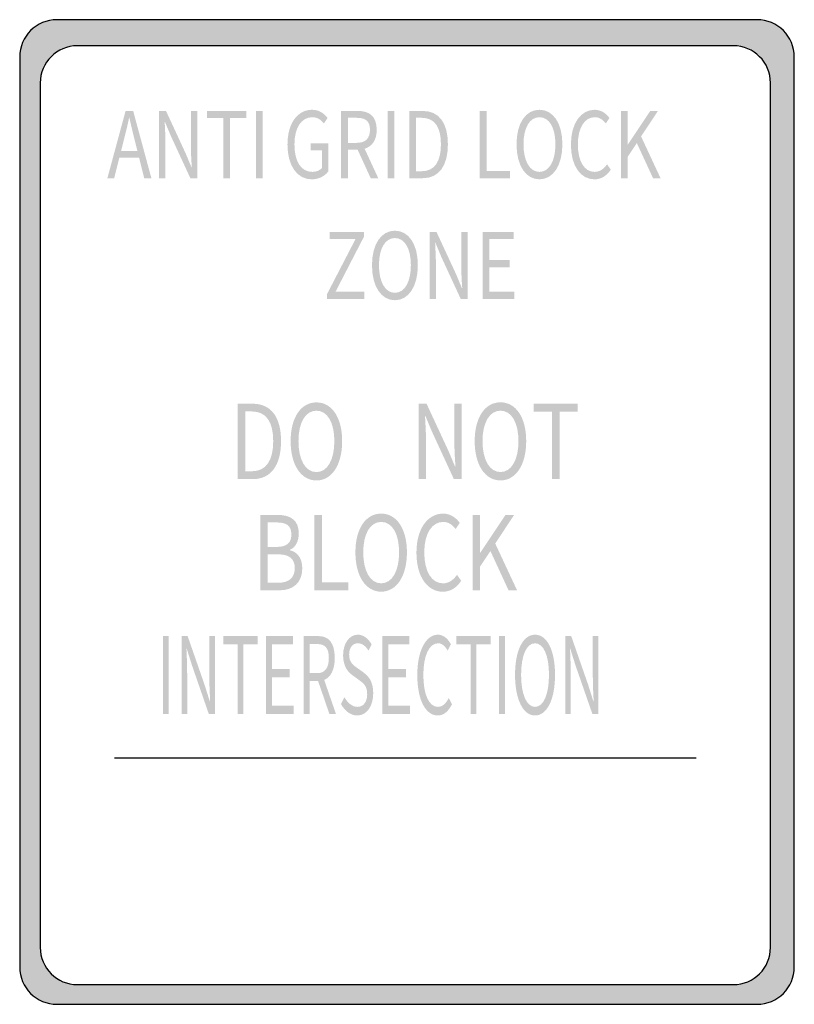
# Model space of a CAD drawing. Header units: inches. Extents: x -0.5 to 0.5, y -0.64 to 0.64.
import ezdxf

# ---------------------------------------------------------------- set-up
doc = ezdxf.new("R2010")
doc.units = ezdxf.units.IN
doc.header["$MEASUREMENT"] = 0

msp = doc.modelspace()

# ---------------------------------------------------------------- hatches: boundary and pattern name
h = msp.add_hatch(color=7)
h.paths.add_polyline_path([(-0.4519, 0.6356), (0.4519, 0.6356), (0.4585, 0.6352), (0.4648, 0.6339), (0.4708, 0.6318), (0.4763, 0.629), (0.4814, 0.6256), (0.486, 0.6216), (0.49, 0.617), (0.4934, 0.6119), (0.4962, 0.6064), (0.4983, 0.6004), (0.4996, 0.5941), (0.5, 0.5875), (0.5, -0.5875), (0.4996, -0.5941), (0.4983, -0.6004), (0.4962, -0.6064), (0.4934, -0.6119), (0.49, -0.617), (0.486, -0.6216), (0.4814, -0.6256), (0.4763, -0.629), (0.4708, -0.6318), (0.4648, -0.6339), (0.4585, -0.6352), (0.4519, -0.6356), (-0.4519, -0.6356), (-0.4585, -0.6352), (-0.4648, -0.6339), (-0.4708, -0.6318), (-0.4763, -0.629), (-0.4814, -0.6256), (-0.486, -0.6216), (-0.49, -0.617), (-0.4934, -0.6119), (-0.4962, -0.6064), (-0.4983, -0.6004), (-0.4996, -0.5941), (-0.5, -0.5875), (-0.5, 0.5875), (-0.4996, 0.5941), (-0.4983, 0.6004), (-0.4962, 0.6064), (-0.4934, 0.6119), (-0.49, 0.617), (-0.486, 0.6216), (-0.4814, 0.6256), (-0.4763, 0.629), (-0.4708, 0.6318), (-0.4648, 0.6339), (-0.4585, 0.6352), (-0.4519, 0.6356)])
h.paths.add_polyline_path([(-0.4254, 0.6019), (0.4214, 0.6019), (0.4278, 0.6015), (0.4341, 0.6002), (0.44, 0.5981), (0.4456, 0.5953), (0.4506, 0.592), (0.4553, 0.5879), (0.4593, 0.5833), (0.4627, 0.5782), (0.4655, 0.5727), (0.4676, 0.5667), (0.4689, 0.5604), (0.4693, 0.5538), (0.4693, -0.5621), (0.4689, -0.5687), (0.4676, -0.575), (0.4655, -0.5809), (0.4627, -0.5864), (0.4593, -0.5915), (0.4553, -0.5962), (0.4506, -0.6002), (0.4456, -0.6036), (0.44, -0.6064), (0.4341, -0.6085), (0.4278, -0.6098), (0.4214, -0.6102), (-0.4254, -0.6102), (-0.432, -0.6098), (-0.4381, -0.6085), (-0.4441, -0.6064), (-0.4498, -0.6036), (-0.4549, -0.6002), (-0.4595, -0.5962), (-0.4636, -0.5915), (-0.467, -0.5864), (-0.4697, -0.5809), (-0.4718, -0.575), (-0.4731, -0.5687), (-0.4735, -0.5621), (-0.4735, 0.5538), (-0.4731, 0.5604), (-0.4718, 0.5667), (-0.4697, 0.5727), (-0.467, 0.5782), (-0.4636, 0.5833), (-0.4595, 0.5879), (-0.4549, 0.592), (-0.4498, 0.5953), (-0.4441, 0.5981), (-0.4381, 0.6002), (-0.432, 0.6015), (-0.4254, 0.6019)], flags=0)
h = msp.add_hatch(color=7)
h.paths.add_polyline_path([(-0.3868, 0.431), (-0.378, 0.431), (-0.3713, 0.4576), (-0.3459, 0.4576), (-0.3393, 0.431), (-0.33, 0.431), (-0.3535, 0.5178), (-0.3633, 0.5178), (-0.3868, 0.431)])
edge = h.paths.add_edge_path(flags=0)
edge.add_line((-0.3691, 0.4662), (-0.3657, 0.4796))
edge.add_spline(control_points=[(-0.3657, 0.4796), (-0.3632, 0.4894), (-0.3609, 0.4987), (-0.3588, 0.5089)], knot_values=[0, 0, 0, 0, 1, 1, 1, 1], degree=3, periodic=0)
edge.add_line((-0.3588, 0.5089), (-0.3584, 0.5089))
edge.add_spline(control_points=[(-0.3584, 0.5089), (-0.3561, 0.4989), (-0.3539, 0.4894), (-0.3514, 0.4796)], knot_values=[0, 0, 0, 0, 1, 1, 1, 1], degree=3, periodic=0)
edge.add_line((-0.3514, 0.4796), (-0.3481, 0.4662))
edge.add_line((-0.3481, 0.4662), (-0.3691, 0.4662))
h = msp.add_hatch(color=7)
edge = h.paths.add_edge_path()
edge.add_line((-0.32, 0.431), (-0.3118, 0.431))
edge.add_line((-0.3118, 0.431), (-0.3118, 0.4766))
edge.add_spline(control_points=[(-0.3118, 0.4766), (-0.3118, 0.4857), (-0.3125, 0.495), (-0.3128, 0.5037)], knot_values=[0, 0, 0, 0, 1, 1, 1, 1], degree=3, periodic=0)
edge.add_line((-0.3128, 0.5037), (-0.3125, 0.5037))
edge.add_line((-0.3125, 0.5037), (-0.305, 0.4858))
edge.add_line((-0.305, 0.4858), (-0.2797, 0.431))
edge.add_line((-0.2797, 0.431), (-0.2707, 0.431))
edge.add_line((-0.2707, 0.431), (-0.2707, 0.5178))
edge.add_line((-0.2707, 0.5178), (-0.279, 0.5178))
edge.add_line((-0.279, 0.5178), (-0.279, 0.4727))
edge.add_spline(control_points=[(-0.279, 0.4727), (-0.279, 0.4637), (-0.2784, 0.4539), (-0.2778, 0.4452)], knot_values=[0, 0, 0, 0, 1, 1, 1, 1], degree=3, periodic=0)
edge.add_line((-0.2778, 0.4452), (-0.2783, 0.4452))
edge.add_line((-0.2783, 0.4452), (-0.2858, 0.4631))
edge.add_line((-0.2858, 0.4631), (-0.3111, 0.5178))
edge.add_line((-0.3111, 0.5178), (-0.32, 0.5178))
edge.add_line((-0.32, 0.5178), (-0.32, 0.431))
for points in [[(-0.2372, 0.431), (-0.2284, 0.431), (-0.2284, 0.5086), (-0.2074, 0.5086), (-0.2074, 0.5178), (-0.2582, 0.5178), (-0.2582, 0.5086), (-0.2372, 0.5086), (-0.2372, 0.431)], [(-0.1949, 0.431), (-0.1862, 0.431), (-0.1862, 0.5178), (-0.1949, 0.5178), (-0.1949, 0.431)], [(-0.0249, 0.431), (-0.0162, 0.431), (-0.0162, 0.5178), (-0.0249, 0.5178), (-0.0249, 0.431)], [(0.094, 0.431), (0.1331, 0.431), (0.1331, 0.4404), (0.1027, 0.4404), (0.1027, 0.5178), (0.094, 0.5178), (0.094, 0.431)], [(0.2761, 0.431), (0.2848, 0.431), (0.2848, 0.4585), (0.2967, 0.4763), (0.3176, 0.431), (0.3273, 0.431), (0.3022, 0.4849), (0.324, 0.5178), (0.3141, 0.5178), (0.285, 0.4742), (0.2848, 0.4742), (0.2848, 0.5178), (0.2761, 0.5178), (0.2761, 0.431)], [(-0.1031, 0.275), (-0.0552, 0.275), (-0.0552, 0.2843), (-0.0923, 0.2843), (-0.0557, 0.3552), (-0.0557, 0.3617), (-0.0998, 0.3617), (-0.0998, 0.3525), (-0.0664, 0.3525), (-0.1031, 0.2816), (-0.1031, 0.275)], [(0.0975, 0.275), (0.1385, 0.275), (0.1385, 0.2843), (0.1062, 0.2843), (0.1062, 0.3159), (0.1326, 0.3159), (0.1326, 0.3253), (0.1062, 0.3253), (0.1062, 0.3525), (0.1375, 0.3525), (0.1375, 0.3617), (0.0975, 0.3617), (0.0975, 0.275)], [(0.187, 0.0425), (0.1969, 0.0425), (0.1969, 0.1295), (0.2204, 0.1295), (0.2204, 0.1399), (0.1634, 0.1399), (0.1634, 0.1295), (0.187, 0.1295), (0.187, 0.0425)], [(-0.1197, -0.1011), (-0.0758, -0.1011), (-0.0758, -0.0906), (-0.1099, -0.0906), (-0.1099, -0.0038), (-0.1197, -0.0038), (-0.1197, -0.1011)], [(0.0846, -0.1011), (0.0944, -0.1011), (0.0944, -0.0703), (0.1077, -0.0504), (0.1311, -0.1011), (0.1421, -0.1011), (0.1139, -0.0407), (0.1383, -0.0038), (0.1272, -0.0038), (0.0946, -0.0527), (0.0944, -0.0527), (0.0944, -0.0038), (0.0846, -0.0038), (0.0846, -0.1011)], [(-0.3151, -0.261), (-0.3075, -0.261), (-0.3075, -0.1602), (-0.3151, -0.1602), (-0.3151, -0.261)], [(-0.2188, -0.261), (-0.2111, -0.261), (-0.2111, -0.1709), (-0.1928, -0.1709), (-0.1928, -0.1602), (-0.2371, -0.1602), (-0.2371, -0.1709), (-0.2188, -0.1709), (-0.2188, -0.261)], [(-0.1819, -0.261), (-0.1462, -0.261), (-0.1462, -0.2501), (-0.1743, -0.2501), (-0.1743, -0.2134), (-0.1514, -0.2134), (-0.1514, -0.2025), (-0.1743, -0.2025), (-0.1743, -0.1709), (-0.1471, -0.1709), (-0.1471, -0.1602), (-0.1819, -0.1602), (-0.1819, -0.261)], [(-0.0318, -0.261), (0.004, -0.261), (0.004, -0.2501), (-0.0242, -0.2501), (-0.0242, -0.2134), (-0.0012, -0.2134), (-0.0012, -0.2025), (-0.0242, -0.2025), (-0.0242, -0.1709), (0.003, -0.1709), (0.003, -0.1602), (-0.0318, -0.1602), (-0.0318, -0.261)], [(0.082, -0.261), (0.0897, -0.261), (0.0897, -0.1709), (0.108, -0.1709), (0.108, -0.1602), (0.0637, -0.1602), (0.0637, -0.1709), (0.082, -0.1709), (0.082, -0.261)], [(0.1189, -0.261), (0.1264, -0.261), (0.1264, -0.1602), (0.1189, -0.1602), (0.1189, -0.261)]]:
    msp.add_hatch(color=7).paths.add_polyline_path(points)
h = msp.add_hatch(color=7)
edge = h.paths.add_edge_path()
edge.add_spline(control_points=[(-0.123, 0.4295), (-0.1137, 0.4295), (-0.106, 0.4338), (-0.1016, 0.4396)], knot_values=[0, 0, 0, 0, 1, 1, 1, 1], degree=3, periodic=0)
edge.add_line((-0.1016, 0.4396), (-0.1016, 0.476))
edge.add_line((-0.1016, 0.476), (-0.1244, 0.476))
edge.add_line((-0.1244, 0.476), (-0.1244, 0.4669))
edge.add_line((-0.1244, 0.4669), (-0.1096, 0.4669))
edge.add_line((-0.1096, 0.4669), (-0.1096, 0.4442))
edge.add_spline(control_points=[(-0.1096, 0.4442), (-0.1124, 0.441), (-0.1172, 0.4391), (-0.1221, 0.4391), (-0.137, 0.4391), (-0.1453, 0.4528), (-0.1453, 0.4747), (-0.1453, 0.4964), (-0.1362, 0.5097), (-0.1222, 0.5097), (-0.1153, 0.5097), (-0.1108, 0.5061), (-0.1073, 0.5016)], knot_values=[0, 0, 0, 0, 1, 1, 1, 2, 2, 2, 3, 3, 3, 4, 4, 4, 4], degree=3, periodic=0)
edge.add_line((-0.1073, 0.5016), (-0.1025, 0.5087))
edge.add_spline(control_points=[(-0.1025, 0.5087), (-0.1065, 0.5139), (-0.1128, 0.5193), (-0.1225, 0.5193), (-0.1409, 0.5193), (-0.1543, 0.5024), (-0.1543, 0.4744), (-0.1543, 0.4462), (-0.1413, 0.4295), (-0.123, 0.4295)], knot_values=[0, 0, 0, 0, 1, 1, 1, 2, 2, 2, 3, 3, 3, 3], degree=3, periodic=0)
h = msp.add_hatch(color=7)
edge = h.paths.add_edge_path()
edge.add_line((-0.0469, 0.431), (-0.0371, 0.431))
edge.add_line((-0.0371, 0.431), (-0.0547, 0.469))
edge.add_spline(control_points=[(-0.0547, 0.469), (-0.0453, 0.4719), (-0.0391, 0.4799), (-0.0391, 0.4935), (-0.0391, 0.5115), (-0.0492, 0.5178), (-0.0633, 0.5178)], knot_values=[0, 0, 0, 0, 1, 1, 1, 2, 2, 2, 2], degree=3, periodic=0)
edge.add_line((-0.0633, 0.5178), (-0.085, 0.5178))
edge.add_line((-0.085, 0.5178), (-0.085, 0.431))
edge.add_line((-0.085, 0.431), (-0.0763, 0.431))
edge.add_line((-0.0763, 0.431), (-0.0763, 0.4679))
edge.add_line((-0.0763, 0.4679), (-0.0638, 0.4679))
edge.add_line((-0.0638, 0.4679), (-0.0469, 0.431))
edge = h.paths.add_edge_path(flags=0)
edge.add_line((-0.0763, 0.4766), (-0.0763, 0.5089))
edge.add_line((-0.0763, 0.5089), (-0.0647, 0.5089))
edge.add_spline(control_points=[(-0.0647, 0.5089), (-0.0538, 0.5089), (-0.0478, 0.5049), (-0.0478, 0.4935), (-0.0478, 0.4822), (-0.0538, 0.4766), (-0.0647, 0.4766)], knot_values=[0, 0, 0, 0, 1, 1, 1, 2, 2, 2, 2], degree=3, periodic=0)
edge.add_line((-0.0647, 0.4766), (-0.0763, 0.4766))
h = msp.add_hatch(color=7)
edge = h.paths.add_edge_path()
edge.add_line((0.0029, 0.431), (0.0206, 0.431))
edge.add_spline(control_points=[(0.0206, 0.431), (0.0415, 0.431), (0.0528, 0.4473), (0.0528, 0.4747), (0.0528, 0.5024), (0.0415, 0.5178), (0.0202, 0.5178)], knot_values=[0, 0, 0, 0, 1, 1, 1, 2, 2, 2, 2], degree=3, periodic=0)
edge.add_line((0.0202, 0.5178), (0.0029, 0.5178))
edge.add_line((0.0029, 0.5178), (0.0029, 0.431))
edge = h.paths.add_edge_path(flags=0)
edge.add_line((0.0116, 0.44), (0.0116, 0.5089))
edge.add_line((0.0116, 0.5089), (0.0194, 0.5089))
edge.add_spline(control_points=[(0.0194, 0.5089), (0.0358, 0.5089), (0.0438, 0.4967), (0.0438, 0.4747), (0.0438, 0.4528), (0.0358, 0.44), (0.0194, 0.44)], knot_values=[0, 0, 0, 0, 1, 1, 1, 2, 2, 2, 2], degree=3, periodic=0)
edge.add_line((0.0194, 0.44), (0.0116, 0.44))
h = msp.add_hatch(color=7)
edge = h.paths.add_edge_path()
edge.add_spline(control_points=[(0.171, 0.4295), (0.1884, 0.4295), (0.2006, 0.4469), (0.2006, 0.4747), (0.2006, 0.5025), (0.1884, 0.5193), (0.171, 0.5193), (0.1536, 0.5193), (0.1414, 0.5025), (0.1414, 0.4747), (0.1414, 0.4469), (0.1536, 0.4295), (0.171, 0.4295)], knot_values=[0, 0, 0, 0, 1, 1, 1, 2, 2, 2, 3, 3, 3, 4, 4, 4, 4], degree=3, periodic=0)
edge = h.paths.add_edge_path(flags=0)
edge.add_spline(control_points=[(0.171, 0.4391), (0.1585, 0.4391), (0.1504, 0.4531), (0.1504, 0.4747), (0.1504, 0.4964), (0.1585, 0.5097), (0.171, 0.5097), (0.1835, 0.5097), (0.1916, 0.4964), (0.1916, 0.4747), (0.1916, 0.4531), (0.1835, 0.4391), (0.171, 0.4391)], knot_values=[0, 0, 0, 0, 1, 1, 1, 2, 2, 2, 3, 3, 3, 4, 4, 4, 4], degree=3, periodic=0)
h = msp.add_hatch(color=7)
edge = h.paths.add_edge_path()
edge.add_spline(control_points=[(0.2418, 0.4295), (0.2508, 0.4295), (0.2576, 0.434), (0.2631, 0.4419)], knot_values=[0, 0, 0, 0, 1, 1, 1, 1], degree=3, periodic=0)
edge.add_line((0.2631, 0.4419), (0.2583, 0.4489))
edge.add_spline(control_points=[(0.2583, 0.4489), (0.2538, 0.4428), (0.2488, 0.4391), (0.2422, 0.4391), (0.2289, 0.4391), (0.2206, 0.4528), (0.2206, 0.4747), (0.2206, 0.4964), (0.2294, 0.5097), (0.2425, 0.5097), (0.2484, 0.5097), (0.253, 0.5064), (0.2567, 0.5016)], knot_values=[0, 0, 0, 0, 1, 1, 1, 2, 2, 2, 3, 3, 3, 4, 4, 4, 4], degree=3, periodic=0)
edge.add_line((0.2567, 0.5016), (0.2614, 0.5087))
edge.add_spline(control_points=[(0.2614, 0.5087), (0.2574, 0.5142), (0.2508, 0.5193), (0.2424, 0.5193), (0.2248, 0.5193), (0.2116, 0.5024), (0.2116, 0.4744), (0.2116, 0.4462), (0.2245, 0.4295), (0.2418, 0.4295)], knot_values=[0, 0, 0, 0, 1, 1, 1, 2, 2, 2, 3, 3, 3, 3], degree=3, periodic=0)
h = msp.add_hatch(color=7)
edge = h.paths.add_edge_path()
edge.add_spline(control_points=[(-0.0156, 0.2734), (0.0018, 0.2734), (0.014, 0.2908), (0.014, 0.3186), (0.014, 0.3464), (0.0018, 0.3632), (-0.0156, 0.3632), (-0.033, 0.3632), (-0.0452, 0.3464), (-0.0452, 0.3186), (-0.0452, 0.2908), (-0.033, 0.2734), (-0.0156, 0.2734)], knot_values=[0, 0, 0, 0, 1, 1, 1, 2, 2, 2, 3, 3, 3, 4, 4, 4, 4], degree=3, periodic=0)
edge = h.paths.add_edge_path(flags=0)
edge.add_spline(control_points=[(-0.0156, 0.283), (-0.0281, 0.283), (-0.0362, 0.297), (-0.0362, 0.3186), (-0.0362, 0.3403), (-0.0281, 0.3537), (-0.0156, 0.3537), (-0.0031, 0.3537), (0.005, 0.3403), (0.005, 0.3186), (0.005, 0.297), (-0.0031, 0.283), (-0.0156, 0.283)], knot_values=[0, 0, 0, 0, 1, 1, 1, 2, 2, 2, 3, 3, 3, 4, 4, 4, 4], degree=3, periodic=0)
h = msp.add_hatch(color=7)
edge = h.paths.add_edge_path()
edge.add_line((0.0291, 0.275), (0.0373, 0.275))
edge.add_line((0.0373, 0.275), (0.0373, 0.3205))
edge.add_spline(control_points=[(0.0373, 0.3205), (0.0373, 0.3296), (0.0367, 0.3389), (0.0363, 0.3476)], knot_values=[0, 0, 0, 0, 1, 1, 1, 1], degree=3, periodic=0)
edge.add_line((0.0363, 0.3476), (0.0367, 0.3476))
edge.add_line((0.0367, 0.3476), (0.0441, 0.3298))
edge.add_line((0.0441, 0.3298), (0.0694, 0.275))
edge.add_line((0.0694, 0.275), (0.0784, 0.275))
edge.add_line((0.0784, 0.275), (0.0784, 0.3617))
edge.add_line((0.0784, 0.3617), (0.0701, 0.3617))
edge.add_line((0.0701, 0.3617), (0.0701, 0.3166))
edge.add_spline(control_points=[(0.0701, 0.3166), (0.0701, 0.3076), (0.0707, 0.2978), (0.0713, 0.2892)], knot_values=[0, 0, 0, 0, 1, 1, 1, 1], degree=3, periodic=0)
edge.add_line((0.0713, 0.2892), (0.0708, 0.2892))
edge.add_line((0.0708, 0.2892), (0.0634, 0.307))
edge.add_line((0.0634, 0.307), (0.038, 0.3617))
edge.add_line((0.038, 0.3617), (0.0291, 0.3617))
edge.add_line((0.0291, 0.3617), (0.0291, 0.275))
h = msp.add_hatch(color=7)
edge = h.paths.add_edge_path()
edge.add_spline(control_points=[(-0.1169, 0.0407), (-0.0974, 0.0407), (-0.0837, 0.0603), (-0.0837, 0.0915), (-0.0837, 0.1227), (-0.0974, 0.1415), (-0.1169, 0.1415), (-0.1365, 0.1415), (-0.1502, 0.1227), (-0.1502, 0.0915), (-0.1502, 0.0603), (-0.1365, 0.0407), (-0.1169, 0.0407)], knot_values=[0, 0, 0, 0, 1, 1, 1, 2, 2, 2, 3, 3, 3, 4, 4, 4, 4], degree=3, periodic=0)
edge = h.paths.add_edge_path(flags=0)
edge.add_spline(control_points=[(-0.1169, 0.0515), (-0.131, 0.0515), (-0.1401, 0.0672), (-0.1401, 0.0915), (-0.1401, 0.1158), (-0.131, 0.1308), (-0.1169, 0.1308), (-0.1029, 0.1308), (-0.0938, 0.1158), (-0.0938, 0.0915), (-0.0938, 0.0672), (-0.1029, 0.0515), (-0.1169, 0.0515)], knot_values=[0, 0, 0, 0, 1, 1, 1, 2, 2, 2, 3, 3, 3, 4, 4, 4, 4], degree=3, periodic=0)
h = msp.add_hatch(color=7)
edge = h.paths.add_edge_path()
edge.add_line((0.0152, 0.0425), (0.0245, 0.0425))
edge.add_line((0.0245, 0.0425), (0.0245, 0.0937))
edge.add_spline(control_points=[(0.0245, 0.0937), (0.0245, 0.1039), (0.0237, 0.1142), (0.0233, 0.1241)], knot_values=[0, 0, 0, 0, 1, 1, 1, 1], degree=3, periodic=0)
edge.add_line((0.0233, 0.1241), (0.0237, 0.1241))
edge.add_line((0.0237, 0.1241), (0.0321, 0.104))
edge.add_line((0.0321, 0.104), (0.0605, 0.0425))
edge.add_line((0.0605, 0.0425), (0.0706, 0.0425))
edge.add_line((0.0706, 0.0425), (0.0706, 0.1399))
edge.add_line((0.0706, 0.1399), (0.0612, 0.1399))
edge.add_line((0.0612, 0.1399), (0.0612, 0.0893))
edge.add_spline(control_points=[(0.0612, 0.0893), (0.0612, 0.0792), (0.0619, 0.0682), (0.0626, 0.0585)], knot_values=[0, 0, 0, 0, 1, 1, 1, 1], degree=3, periodic=0)
edge.add_line((0.0626, 0.0585), (0.0621, 0.0585))
edge.add_line((0.0621, 0.0585), (0.0537, 0.0785))
edge.add_line((0.0537, 0.0785), (0.0252, 0.1399))
edge.add_line((0.0252, 0.1399), (0.0152, 0.1399))
edge.add_line((0.0152, 0.1399), (0.0152, 0.0425))
h = msp.add_hatch(color=7)
edge = h.paths.add_edge_path()
edge.add_spline(control_points=[(0.1207, 0.0408), (0.1402, 0.0408), (0.1539, 0.0603), (0.1539, 0.0915), (0.1539, 0.1227), (0.1402, 0.1416), (0.1207, 0.1416), (0.1011, 0.1416), (0.0874, 0.1227), (0.0874, 0.0915), (0.0874, 0.0603), (0.1011, 0.0408), (0.1207, 0.0408)], knot_values=[0, 0, 0, 0, 1, 1, 1, 2, 2, 2, 3, 3, 3, 4, 4, 4, 4], degree=3, periodic=0)
edge = h.paths.add_edge_path(flags=0)
edge.add_spline(control_points=[(0.1207, 0.0516), (0.1067, 0.0516), (0.0975, 0.0672), (0.0975, 0.0915), (0.0975, 0.1158), (0.1067, 0.1308), (0.1207, 0.1308), (0.1347, 0.1308), (0.1439, 0.1158), (0.1439, 0.0915), (0.1439, 0.0672), (0.1347, 0.0516), (0.1207, 0.0516)], knot_values=[0, 0, 0, 0, 1, 1, 1, 2, 2, 2, 3, 3, 3, 4, 4, 4, 4], degree=3, periodic=0)
h = msp.add_hatch(color=7)
edge = h.paths.add_edge_path()
edge.add_line((-0.2187, 0.0425), (-0.1988, 0.0425))
edge.add_spline(control_points=[(-0.1988, 0.0425), (-0.1754, 0.0425), (-0.1626, 0.0607), (-0.1626, 0.0915), (-0.1626, 0.1225), (-0.1754, 0.1398), (-0.1993, 0.1398)], knot_values=[0, 0, 0, 0, 1, 1, 1, 2, 2, 2, 2], degree=3, periodic=0)
edge.add_line((-0.1993, 0.1398), (-0.2187, 0.1398))
edge.add_line((-0.2187, 0.1398), (-0.2187, 0.0425))
edge = h.paths.add_edge_path(flags=0)
edge.add_line((-0.2089, 0.0526), (-0.2089, 0.1298))
edge.add_line((-0.2089, 0.1298), (-0.2001, 0.1298))
edge.add_spline(control_points=[(-0.2001, 0.1298), (-0.1817, 0.1298), (-0.1727, 0.1162), (-0.1727, 0.0915), (-0.1727, 0.0669), (-0.1817, 0.0526), (-0.2001, 0.0526)], knot_values=[0, 0, 0, 0, 1, 1, 1, 2, 2, 2, 2], degree=3, periodic=0)
edge.add_line((-0.2001, 0.0526), (-0.2089, 0.0526))
h = msp.add_hatch(color=7)
edge = h.paths.add_edge_path()
edge.add_line((-0.1895, -0.1011), (-0.1647, -0.1011))
edge.add_spline(control_points=[(-0.1647, -0.1011), (-0.1473, -0.1011), (-0.1352, -0.0917), (-0.1352, -0.0726), (-0.1352, -0.0593), (-0.1418, -0.0516), (-0.151, -0.0494)], knot_values=[0, 0, 0, 0, 1, 1, 1, 2, 2, 2, 2], degree=3, periodic=0)
edge.add_line((-0.151, -0.0494), (-0.151, -0.0487))
edge.add_spline(control_points=[(-0.151, -0.0487), (-0.1437, -0.0458), (-0.1397, -0.0373), (-0.1397, -0.0276), (-0.1397, -0.0104), (-0.1507, -0.0038), (-0.1664, -0.0038)], knot_values=[0, 0, 0, 0, 1, 1, 1, 2, 2, 2, 2], degree=3, periodic=0)
edge.add_line((-0.1664, -0.0038), (-0.1895, -0.0038))
edge.add_line((-0.1895, -0.0038), (-0.1895, -0.1011))
edge = h.paths.add_edge_path(flags=0)
edge.add_line((-0.1797, -0.0913), (-0.1797, -0.0547))
edge.add_line((-0.1797, -0.0547), (-0.1661, -0.0547))
edge.add_spline(control_points=[(-0.1661, -0.0547), (-0.1524, -0.0547), (-0.1449, -0.0601), (-0.1449, -0.0722), (-0.1449, -0.0853), (-0.1527, -0.0913), (-0.1661, -0.0913)], knot_values=[0, 0, 0, 0, 1, 1, 1, 2, 2, 2, 2], degree=3, periodic=0)
edge.add_line((-0.1661, -0.0913), (-0.1797, -0.0913))
edge = h.paths.add_edge_path(flags=0)
edge.add_line((-0.1797, -0.0451), (-0.1797, -0.0135))
edge.add_line((-0.1797, -0.0135), (-0.1677, -0.0135))
edge.add_spline(control_points=[(-0.1677, -0.0135), (-0.1555, -0.0135), (-0.1493, -0.0177), (-0.1493, -0.0292), (-0.1493, -0.0391), (-0.1547, -0.0451), (-0.1681, -0.0451)], knot_values=[0, 0, 0, 0, 1, 1, 1, 2, 2, 2, 2], degree=3, periodic=0)
edge.add_line((-0.1681, -0.0451), (-0.1797, -0.0451))
h = msp.add_hatch(color=7)
edge = h.paths.add_edge_path()
edge.add_spline(control_points=[(-0.0333, -0.1029), (-0.0138, -0.1029), (-0.0001, -0.0833), (-0.0001, -0.0521), (-0.0001, -0.0209), (-0.0138, -0.0021), (-0.0333, -0.0021), (-0.0529, -0.0021), (-0.0666, -0.0209), (-0.0666, -0.0521), (-0.0666, -0.0833), (-0.0529, -0.1029), (-0.0333, -0.1029)], knot_values=[0, 0, 0, 0, 1, 1, 1, 2, 2, 2, 3, 3, 3, 4, 4, 4, 4], degree=3, periodic=0)
edge = h.paths.add_edge_path(flags=0)
edge.add_spline(control_points=[(-0.0333, -0.0921), (-0.0473, -0.0921), (-0.0565, -0.0764), (-0.0565, -0.0521), (-0.0565, -0.0278), (-0.0473, -0.0128), (-0.0333, -0.0128), (-0.0193, -0.0128), (-0.0102, -0.0278), (-0.0102, -0.0521), (-0.0102, -0.0764), (-0.0193, -0.0921), (-0.0333, -0.0921)], knot_values=[0, 0, 0, 0, 1, 1, 1, 2, 2, 2, 3, 3, 3, 4, 4, 4, 4], degree=3, periodic=0)
h = msp.add_hatch(color=7)
edge = h.paths.add_edge_path()
edge.add_spline(control_points=[(0.0461, -0.1029), (0.0562, -0.1029), (0.0639, -0.0978), (0.07, -0.0889)], knot_values=[0, 0, 0, 0, 1, 1, 1, 1], degree=3, periodic=0)
edge.add_line((0.07, -0.0889), (0.0646, -0.0811))
edge.add_spline(control_points=[(0.0646, -0.0811), (0.0596, -0.088), (0.054, -0.0921), (0.0466, -0.0921), (0.0317, -0.0921), (0.0223, -0.0767), (0.0223, -0.0521), (0.0223, -0.0278), (0.0322, -0.0128), (0.0469, -0.0128), (0.0536, -0.0128), (0.0587, -0.0166), (0.0628, -0.022)], knot_values=[0, 0, 0, 0, 1, 1, 1, 2, 2, 2, 3, 3, 3, 4, 4, 4, 4], degree=3, periodic=0)
edge.add_line((0.0628, -0.022), (0.0681, -0.014))
edge.add_spline(control_points=[(0.0681, -0.014), (0.0637, -0.0078), (0.0562, -0.0021), (0.0468, -0.0021), (0.027, -0.0021), (0.0122, -0.0211), (0.0122, -0.0525), (0.0122, -0.0841), (0.0267, -0.1029), (0.0461, -0.1029)], knot_values=[0, 0, 0, 0, 1, 1, 1, 2, 2, 2, 3, 3, 3, 3], degree=3, periodic=0)
h = msp.add_hatch(color=7)
edge = h.paths.add_edge_path()
edge.add_line((-0.2909, -0.261), (-0.2838, -0.261))
edge.add_line((-0.2838, -0.261), (-0.2838, -0.208))
edge.add_spline(control_points=[(-0.2838, -0.208), (-0.2838, -0.1974), (-0.2843, -0.1867), (-0.2847, -0.1766)], knot_values=[0, 0, 0, 0, 1, 1, 1, 1], degree=3, periodic=0)
edge.add_line((-0.2847, -0.1766), (-0.2843, -0.1766))
edge.add_line((-0.2843, -0.1766), (-0.2778, -0.1973))
edge.add_line((-0.2778, -0.1973), (-0.2558, -0.261))
edge.add_line((-0.2558, -0.261), (-0.248, -0.261))
edge.add_line((-0.248, -0.261), (-0.248, -0.1602))
edge.add_line((-0.248, -0.1602), (-0.2552, -0.1602))
edge.add_line((-0.2552, -0.1602), (-0.2552, -0.2126))
edge.add_spline(control_points=[(-0.2552, -0.2126), (-0.2552, -0.223), (-0.2546, -0.2344), (-0.2541, -0.2445)], knot_values=[0, 0, 0, 0, 1, 1, 1, 1], degree=3, periodic=0)
edge.add_line((-0.2541, -0.2445), (-0.2546, -0.2445))
edge.add_line((-0.2546, -0.2445), (-0.2611, -0.2237))
edge.add_line((-0.2611, -0.2237), (-0.2832, -0.1602))
edge.add_line((-0.2832, -0.1602), (-0.2909, -0.1602))
edge.add_line((-0.2909, -0.1602), (-0.2909, -0.261))
h = msp.add_hatch(color=7)
edge = h.paths.add_edge_path()
edge.add_line((-0.1001, -0.261), (-0.0916, -0.261))
edge.add_line((-0.0916, -0.261), (-0.1069, -0.2168))
edge.add_spline(control_points=[(-0.1069, -0.2168), (-0.0987, -0.2135), (-0.0933, -0.2042), (-0.0933, -0.1884), (-0.0933, -0.1675), (-0.1021, -0.1602), (-0.1144, -0.1602)], knot_values=[0, 0, 0, 0, 1, 1, 1, 2, 2, 2, 2], degree=3, periodic=0)
edge.add_line((-0.1144, -0.1602), (-0.1333, -0.1602))
edge.add_line((-0.1333, -0.1602), (-0.1333, -0.261))
edge.add_line((-0.1333, -0.261), (-0.1257, -0.261))
edge.add_line((-0.1257, -0.261), (-0.1257, -0.2182))
edge.add_line((-0.1257, -0.2182), (-0.1148, -0.2182))
edge.add_line((-0.1148, -0.2182), (-0.1001, -0.261))
edge = h.paths.add_edge_path(flags=0)
edge.add_line((-0.1257, -0.208), (-0.1257, -0.1705))
edge.add_line((-0.1257, -0.1705), (-0.1156, -0.1705))
edge.add_spline(control_points=[(-0.1156, -0.1705), (-0.1061, -0.1705), (-0.1009, -0.1752), (-0.1009, -0.1884), (-0.1009, -0.2016), (-0.1061, -0.208), (-0.1156, -0.208)], knot_values=[0, 0, 0, 0, 1, 1, 1, 2, 2, 2, 2], degree=3, periodic=0)
edge.add_line((-0.1156, -0.208), (-0.1257, -0.208))
h = msp.add_hatch(color=7)
edge = h.paths.add_edge_path()
edge.add_spline(control_points=[(-0.0642, -0.2627), (-0.0516, -0.2627), (-0.0436, -0.2501), (-0.0436, -0.2342), (-0.0436, -0.2192), (-0.0491, -0.2123), (-0.0561, -0.2072)], knot_values=[0, 0, 0, 0, 1, 1, 1, 2, 2, 2, 2], degree=3, periodic=0)
edge.add_line((-0.0561, -0.2072), (-0.0647, -0.201))
edge.add_spline(control_points=[(-0.0647, -0.201), (-0.0694, -0.1977), (-0.0747, -0.194), (-0.0747, -0.1841), (-0.0747, -0.1752), (-0.0703, -0.1695), (-0.0634, -0.1695), (-0.0578, -0.1695), (-0.0534, -0.1731), (-0.0497, -0.1789)], knot_values=[0, 0, 0, 0, 1, 1, 1, 2, 2, 2, 3, 3, 3, 3], degree=3, periodic=0)
edge.add_line((-0.0497, -0.1789), (-0.0457, -0.1708))
edge.add_spline(control_points=[(-0.0457, -0.1708), (-0.0499, -0.1635), (-0.0563, -0.1584), (-0.0634, -0.1584), (-0.0744, -0.1584), (-0.0825, -0.1695), (-0.0825, -0.1851), (-0.0825, -0.1998), (-0.0758, -0.2069), (-0.0702, -0.2109)], knot_values=[0, 0, 0, 0, 1, 1, 1, 2, 2, 2, 3, 3, 3, 3], degree=3, periodic=0)
edge.add_line((-0.0702, -0.2109), (-0.0615, -0.2172))
edge.add_spline(control_points=[(-0.0615, -0.2172), (-0.0558, -0.2215), (-0.0514, -0.2248), (-0.0514, -0.2353), (-0.0514, -0.245), (-0.0561, -0.2516), (-0.0641, -0.2516), (-0.0704, -0.2516), (-0.0765, -0.2467), (-0.0808, -0.2391)], knot_values=[0, 0, 0, 0, 1, 1, 1, 2, 2, 2, 3, 3, 3, 3], degree=3, periodic=0)
edge.add_line((-0.0808, -0.2391), (-0.0853, -0.2479))
edge.add_spline(control_points=[(-0.0853, -0.2479), (-0.0801, -0.257), (-0.0728, -0.2627), (-0.0642, -0.2627)], knot_values=[0, 0, 0, 0, 1, 1, 1, 1], degree=3, periodic=0)
h = msp.add_hatch(color=7)
edge = h.paths.add_edge_path()
edge.add_spline(control_points=[(0.0396, -0.2627), (0.0474, -0.2627), (0.0534, -0.2575), (0.0581, -0.2483)], knot_values=[0, 0, 0, 0, 1, 1, 1, 1], degree=3, periodic=0)
edge.add_line((0.0581, -0.2483), (0.0539, -0.2402))
edge.add_spline(control_points=[(0.0539, -0.2402), (0.0501, -0.2474), (0.0457, -0.2516), (0.0399, -0.2516), (0.0284, -0.2516), (0.0211, -0.2357), (0.0211, -0.2102), (0.0211, -0.1851), (0.0288, -0.1695), (0.0402, -0.1695), (0.0454, -0.1695), (0.0493, -0.1734), (0.0525, -0.179)], knot_values=[0, 0, 0, 0, 1, 1, 1, 2, 2, 2, 3, 3, 3, 4, 4, 4, 4], degree=3, periodic=0)
edge.add_line((0.0525, -0.179), (0.0567, -0.1708))
edge.add_spline(control_points=[(0.0567, -0.1708), (0.0532, -0.1643), (0.0474, -0.1584), (0.0401, -0.1584), (0.0247, -0.1584), (0.0133, -0.1781), (0.0133, -0.2106), (0.0133, -0.2434), (0.0245, -0.2627), (0.0396, -0.2627)], knot_values=[0, 0, 0, 0, 1, 1, 1, 2, 2, 2, 3, 3, 3, 3], degree=3, periodic=0)
h = msp.add_hatch(color=7)
edge = h.paths.add_edge_path()
edge.add_spline(control_points=[(0.1653, -0.2627), (0.1805, -0.2627), (0.1911, -0.2425), (0.1911, -0.2102), (0.1911, -0.1779), (0.1805, -0.1584), (0.1653, -0.1584), (0.1501, -0.1584), (0.1395, -0.1779), (0.1395, -0.2102), (0.1395, -0.2425), (0.1501, -0.2627), (0.1653, -0.2627)], knot_values=[0, 0, 0, 0, 1, 1, 1, 2, 2, 2, 3, 3, 3, 4, 4, 4, 4], degree=3, periodic=0)
edge = h.paths.add_edge_path(flags=0)
edge.add_spline(control_points=[(0.1653, -0.2516), (0.1544, -0.2516), (0.1473, -0.2354), (0.1473, -0.2102), (0.1473, -0.1851), (0.1544, -0.1695), (0.1653, -0.1695), (0.1762, -0.1695), (0.1833, -0.1851), (0.1833, -0.2102), (0.1833, -0.2354), (0.1762, -0.2516), (0.1653, -0.2516)], knot_values=[0, 0, 0, 0, 1, 1, 1, 2, 2, 2, 3, 3, 3, 4, 4, 4, 4], degree=3, periodic=0)
h = msp.add_hatch(color=7)
edge = h.paths.add_edge_path()
edge.add_line((0.2042, -0.261), (0.2114, -0.261))
edge.add_line((0.2114, -0.261), (0.2114, -0.208))
edge.add_spline(control_points=[(0.2114, -0.208), (0.2114, -0.1974), (0.2108, -0.1867), (0.2105, -0.1766)], knot_values=[0, 0, 0, 0, 1, 1, 1, 1], degree=3, periodic=0)
edge.add_line((0.2105, -0.1766), (0.2108, -0.1766))
edge.add_line((0.2108, -0.1766), (0.2173, -0.1973))
edge.add_line((0.2173, -0.1973), (0.2394, -0.261))
edge.add_line((0.2394, -0.261), (0.2472, -0.261))
edge.add_line((0.2472, -0.261), (0.2472, -0.1602))
edge.add_line((0.2472, -0.1602), (0.2399, -0.1602))
edge.add_line((0.2399, -0.1602), (0.2399, -0.2126))
edge.add_spline(control_points=[(0.2399, -0.2126), (0.2399, -0.223), (0.2405, -0.2344), (0.241, -0.2445)], knot_values=[0, 0, 0, 0, 1, 1, 1, 1], degree=3, periodic=0)
edge.add_line((0.241, -0.2445), (0.2406, -0.2445))
edge.add_line((0.2406, -0.2445), (0.2341, -0.2237))
edge.add_line((0.2341, -0.2237), (0.212, -0.1602))
edge.add_line((0.212, -0.1602), (0.2042, -0.1602))
edge.add_line((0.2042, -0.1602), (0.2042, -0.261))

# ---------------------------------------------------------------- linework, layer by layer
at = {"color": 7}
for p, q in [((0.452, 0.6356), (-0.452, 0.6356)), ((0.4213, 0.6019), (-0.4255, 0.6019)), ((-0.5, 0.5876), (-0.5, -0.5876)), ((0.5, -0.5876), (0.5, 0.5876)), ((-0.4735, 0.5539), (-0.4735, -0.5622)), ((0.4693, -0.5622), (0.4693, 0.5539)), ((-0.3774, -0.3176), (0.3733, -0.3176)), ((-0.4255, -0.6102), (0.4213, -0.6102)), ((-0.452, -0.6356), (0.452, -0.6356))]:
    msp.add_line(p, q, dxfattribs=at)
for points in [[(-0.452, 0.6356), (-0.4785, 0.6356), (-0.5, 0.6141), (-0.5, 0.5876)], [(0.5, 0.5876), (0.5, 0.6141), (0.4785, 0.6356), (0.452, 0.6356)], [(-0.4255, 0.6019), (-0.452, 0.6019), (-0.4735, 0.5804), (-0.4735, 0.5539)], [(0.4693, 0.5539), (0.4693, 0.5804), (0.4478, 0.6019), (0.4213, 0.6019)], [(-0.4735, -0.5622), (-0.4735, -0.5887), (-0.452, -0.6102), (-0.4255, -0.6102)], [(0.4213, -0.6102), (0.4478, -0.6102), (0.4693, -0.5887), (0.4693, -0.5622)], [(-0.5, -0.5876), (-0.5, -0.6141), (-0.4785, -0.6356), (-0.452, -0.6356)], [(0.452, -0.6356), (0.4785, -0.6356), (0.5, -0.6141), (0.5, -0.5876)]]:
    msp.add_open_spline(points, degree=3, dxfattribs=at)

doc.saveas('drawing.dxf')
